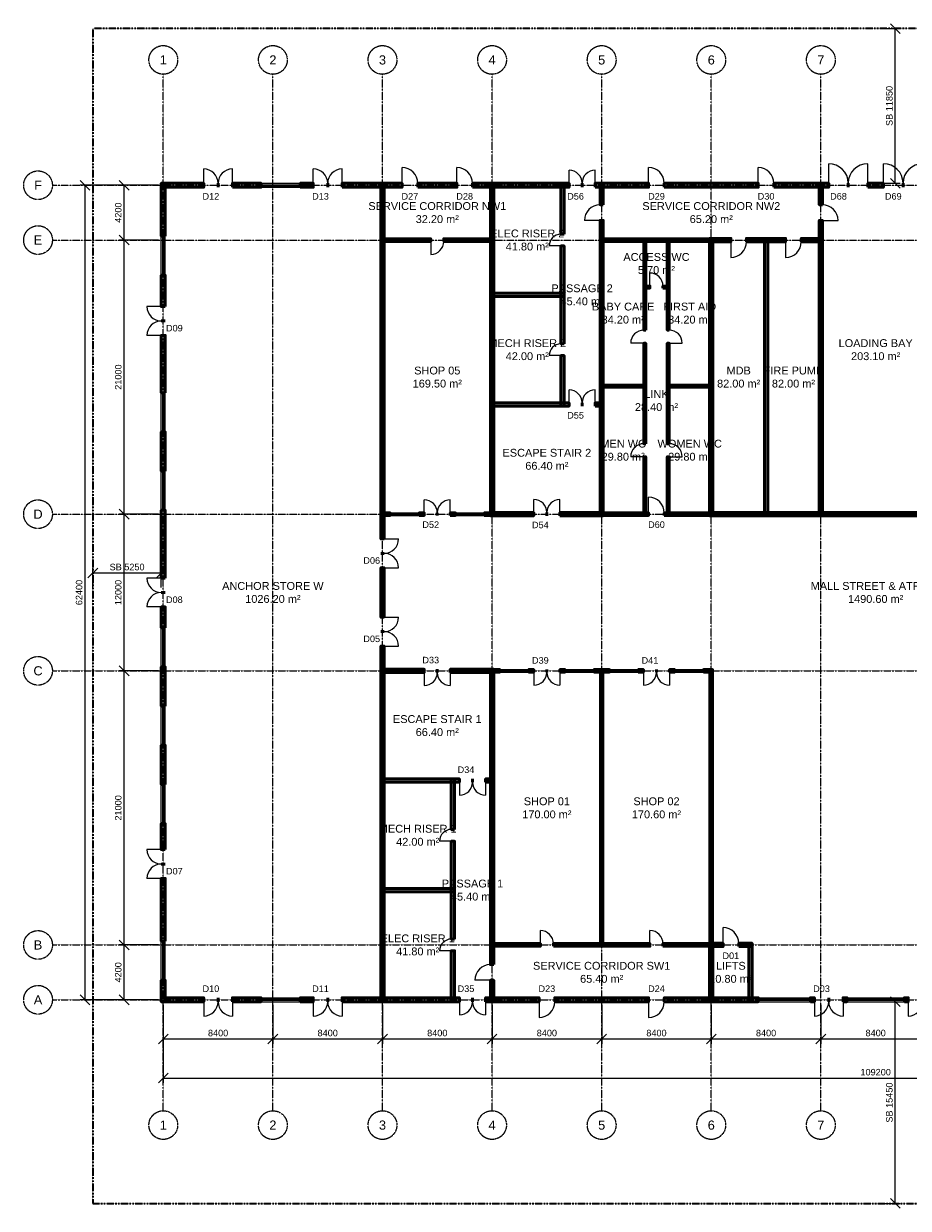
# Model space of a CAD drawing. Header units: millimetres. Extents: x -5300 to 125300, y -375 to 90375.
# Tile 1 of 2: x -5300 to 62503, y -375 to 90375. Entities that reach past the tile are written whole.
import ezdxf
from ezdxf.enums import TextEntityAlignment as Align

# ---------------------------------------------------------------- set-up
doc = ezdxf.new("R2010")
doc.units = ezdxf.units.MM
doc.linetypes.add('CENTER', pattern=[5.08, 3.175, -0.635, 0.635, -0.635])
doc.linetypes.add('PHANTOM', pattern=[6.35, 3.175, -0.635, 0.635, -0.635, 0.635, -0.635])
for name, color, linetype, lineweight in [('A-ANNO-DIMS', 1, 'Continuous', 18), ('A-ANNO-SYMB', 2, 'Continuous', 18), ('A-AREA-IDEN', 2, 'Continuous', 18), ('A-DOOR', 3, 'Continuous', 25), ('A-GLAZ', 5, 'Continuous', 25), ('A-GRID', 1, 'CENTER', 13), ('A-WALL', 7, 'Continuous', 50), ('A-WALL-PATT', 8, 'Continuous', 9), ('C-PROP-LINE', 1, 'PHANTOM', 35)]:
    doc.layers.add(name, color=color, linetype=linetype, lineweight=lineweight)
doc.styles.add('AU-ARIAL', font='arial.ttf')
doc.dimstyles.new('AU-100', dxfattribs={"dimscale": 250, "dimtxt": 2, "dimasz": 1.5, "dimexe": 1.5, "dimexo": 1.5, "dimgap": 0.8, "dimtad": 1, "dimdec": 0, "dimdsep": 46, "dimtxsty": 'AU-ARIAL', "dimtsz": 1.5, "dimcen": 2.5, "dimclrd": 256, "dimclre": 256, "dimclrt": 256, "dimazin": 3, "dimtfac": 1, "dimtmove": 0, "dimatfit": 3})

msp = doc.modelspace()

# ---------------------------------------------------------------- hatches: boundary and pattern name
at = {"layer": 'A-WALL-PATT'}
for points in [[(5250, 77850), (8500, 77850), (8500, 78150), (5250, 78150)], [(5550, 74100), (5550, 78150), (5250, 78150), (5250, 74100)], [(10700, 77850), (12900, 77850), (12900, 78150), (10700, 78150)], [(15900, 77850), (16900, 77850), (16900, 78150), (15900, 78150)], [(19100, 77850), (23700, 77850), (23700, 78150), (19100, 78150)], [(22325, 50900), (22325, 78125), (22075, 78125), (22075, 50900)], [(24900, 77850), (27900, 77850), (27900, 78150), (24900, 78150)], [(29100, 77850), (36500, 77850), (36500, 78150), (29100, 78150)], [(30725, 52675), (30725, 78125), (30475, 78125), (30475, 52675)], [(36125, 74250), (36125, 78125), (35875, 78125), (35875, 74250)], [(38500, 77850), (42600, 77850), (42600, 78150), (38500, 78150)], [(39125, 76500), (39125, 78125), (38875, 78125), (38875, 76500)], [(43800, 77850), (51000, 77850), (51000, 78150), (43800, 78150)], [(52200, 77850), (56400, 77850), (56400, 78150), (52200, 78150)], [(55925, 76500), (55925, 78125), (55675, 78125), (55675, 76500)], [(59400, 77850), (60600, 77850), (60600, 78150), (59400, 78150)], [(39125, 52675), (39125, 75300), (38875, 75300), (38875, 52675)], [(55925, 52675), (55925, 75300), (55675, 75300), (55675, 52675)], [(22100, 73700), (25900, 73700), (25900, 73900), (22100, 73900)], [(26900, 73700), (30700, 73700), (30700, 73900), (26900, 73900)], [(38900, 73700), (47500, 73700), (47500, 73900), (38900, 73900)], [(42375, 66900), (42375, 73875), (42225, 73875), (42225, 66900)], [(44175, 66900), (44175, 73875), (44025, 73875), (44025, 66900)], [(47275, 73675), (48900, 73675), (48900, 73925), (47275, 73925)], [(47525, 52675), (47525, 73925), (47275, 73925), (47275, 52675)], [(50100, 73675), (53100, 73675), (53100, 73925), (50100, 73925)], [(51725, 52675), (51725, 73925), (51475, 73925), (51475, 52675)], [(54300, 73675), (55925, 73675), (55925, 73925), (54300, 73925)], [(36125, 65850), (36125, 73350), (35875, 73350), (35875, 65850)], [(5550, 68700), (5550, 71100), (5250, 71100), (5250, 68700)], [(42225, 70125), (42700, 70125), (42700, 70275), (42225, 70275)], [(43700, 70125), (44175, 70125), (44175, 70275), (43700, 70275)], [(30475, 69475), (36125, 69475), (36125, 69725), (30475, 69725)], [(5550, 62100), (5550, 66500), (5250, 66500), (5250, 62100)], [(42375, 58200), (42375, 65900), (42225, 65900), (42225, 58200)], [(44175, 58200), (44175, 65900), (44025, 65900), (44025, 58200)], [(36125, 61075), (36125, 64950), (35875, 64950), (35875, 61075)], [(38925, 62525), (42375, 62525), (42375, 62675), (38925, 62675)], [(44025, 62525), (47475, 62525), (47475, 62675), (44025, 62675)], [(30475, 61075), (36500, 61075), (36500, 61325), (30475, 61325)], [(38500, 61075), (39125, 61075), (39125, 61325), (38500, 61325)], [(5550, 56100), (5550, 59100), (5250, 59100), (5250, 56100)], [(42375, 52725), (42375, 57200), (42225, 57200), (42225, 52725)], [(44175, 52725), (44175, 57200), (44025, 57200), (44025, 52725)], [(5550, 47900), (5550, 53100), (5250, 53100), (5250, 47900)], [(22100, 52700), (22800, 52700), (22800, 52900), (22100, 52900)], [(25000, 52700), (25400, 52700), (25400, 52900), (25000, 52900)], [(27400, 52700), (27800, 52700), (27800, 52900), (27400, 52900)], [(30000, 52700), (30700, 52700), (30700, 52900), (30000, 52900)], [(30475, 52675), (33800, 52675), (33800, 52925), (30475, 52925)], [(35800, 52675), (39125, 52675), (39125, 52925), (35800, 52925)], [(38900, 52700), (42600, 52700), (42600, 52900), (38900, 52900)], [(43800, 52700), (47500, 52700), (47500, 52900), (43800, 52900)], [(47275, 52675), (72725, 52675), (72725, 52925), (47275, 52925)], [(22325, 44900), (22325, 48700), (22075, 48700), (22075, 44900)], [(5550, 44100), (5550, 45700), (5250, 45700), (5250, 44100)], [(22325, 15475), (22325, 42700), (22075, 42700), (22075, 15475)], [(5550, 38100), (5550, 41100), (5250, 41100), (5250, 38100)], [(22075, 40675), (25400, 40675), (25400, 40925), (22075, 40925)], [(27400, 40675), (30725, 40675), (30725, 40925), (27400, 40925)], [(30725, 18300), (30725, 40925), (30475, 40925), (30475, 18300)], [(30500, 40700), (31200, 40700), (31200, 40900), (30500, 40900)], [(33400, 40700), (33800, 40700), (33800, 40900), (33400, 40900)], [(35800, 40700), (36200, 40700), (36200, 40900), (35800, 40900)], [(38400, 40700), (39600, 40700), (39600, 40900), (38400, 40900)], [(39100, 19700), (39100, 40900), (38900, 40900), (38900, 19700)], [(41800, 40700), (42200, 40700), (42200, 40900), (41800, 40900)], [(44200, 40700), (44600, 40700), (44600, 40900), (44200, 40900)], [(46800, 40700), (47500, 40700), (47500, 40900), (46800, 40900)], [(47500, 19700), (47500, 40900), (47300, 40900), (47300, 19700)], [(5550, 32100), (5550, 35100), (5250, 35100), (5250, 32100)], [(22075, 32275), (28100, 32275), (28100, 32525), (22075, 32525)], [(27725, 28650), (27725, 32525), (27475, 32525), (27475, 28650)], [(30100, 32275), (30725, 32275), (30725, 32525), (30100, 32525)], [(5550, 27100), (5550, 29100), (5250, 29100), (5250, 27100)], [(27725, 20250), (27725, 27750), (27475, 27750), (27475, 20250)], [(5550, 20100), (5550, 24900), (5250, 24900), (5250, 20100)], [(22075, 23875), (27725, 23875), (27725, 24125), (22075, 24125)], [(27725, 15475), (27725, 19350), (27475, 19350), (27475, 15475)], [(30500, 19700), (34300, 19700), (34300, 19900), (30500, 19900)], [(35300, 19700), (42700, 19700), (42700, 19900), (35300, 19900)], [(43700, 19700), (47500, 19700), (47500, 19900), (43700, 19900)], [(47275, 19675), (48300, 19675), (48300, 19925), (47275, 19925)], [(47525, 15475), (47525, 19925), (47275, 19925), (47275, 15475)], [(49500, 19675), (50525, 19675), (50525, 19925), (49500, 19925)], [(50525, 15475), (50525, 19925), (50275, 19925), (50275, 15475)], [(5550, 15450), (5550, 17100), (5250, 17100), (5250, 15450)], [(30725, 15475), (30725, 17100), (30475, 17100), (30475, 15475)], [(5250, 15450), (8500, 15450), (8500, 15750), (5250, 15750)], [(10700, 15450), (12900, 15450), (12900, 15750), (10700, 15750)], [(15900, 15450), (16900, 15450), (16900, 15750), (15900, 15750)], [(19100, 15450), (28100, 15450), (28100, 15750), (19100, 15750)], [(30100, 15450), (34200, 15450), (34200, 15750), (30100, 15750)], [(35400, 15450), (42600, 15450), (42600, 15750), (35400, 15750)], [(43800, 15450), (51000, 15450), (51000, 15750), (43800, 15750)], [(55000, 15450), (55300, 15450), (55300, 15750), (55000, 15750)], [(57500, 15450), (57800, 15450), (57800, 15750), (57500, 15750)], [(62200, 15450), (62500, 15450), (62500, 15750), (62200, 15750)]]:
    msp.add_hatch(color=256, dxfattribs=at).paths.add_polyline_path(points)

# ---------------------------------------------------------------- linework, layer by layer
at = {"layer": 'A-DOOR'}
for p, q in [((8500, 78150), (8500, 79250)), ((10700, 78150), (10700, 79250)), ((16900, 78150), (16900, 79250)), ((19100, 78150), (19100, 79250)), ((23700, 78150), (23700, 79350)), ((27900, 78150), (27900, 79350)), ((36500, 78150), (36500, 79150)), ((38500, 78150), (38500, 79150)), ((42600, 78150), (42600, 79350)), ((51000, 78150), (51000, 79350)), ((56400, 78150), (56400, 79650)), ((59400, 78150), (59400, 79650)), ((60600, 78150), (60600, 79650)), ((38875, 75300), (37675, 75300)), ((55925, 75300), (57125, 75300)), ((25900, 73700), (25900, 72700)), ((48900, 73675), (48900, 72475)), ((53100, 73675), (53100, 72475)), ((35875, 73350), (34975, 73350)), ((42700, 70275), (42700, 71275)), ((5250, 68700), (4150, 68700)), ((5250, 66500), (4150, 66500)), ((42225, 65900), (41225, 65900)), ((44175, 65900), (45175, 65900)), ((35875, 64950), (34975, 64950)), ((36500, 61325), (36500, 62325)), ((38500, 61325), (38500, 62325)), ((42225, 57200), (41225, 57200)), ((44175, 57200), (45175, 57200)), ((25400, 52900), (25400, 53900)), ((27400, 52900), (27400, 53900)), ((33800, 52925), (33800, 53925)), ((35800, 52925), (35800, 53925)), ((42600, 52900), (42600, 54100)), ((22325, 50900), (23425, 50900)), ((22325, 48700), (23425, 48700)), ((5250, 47900), (4150, 47900)), ((5250, 45700), (4150, 45700)), ((22325, 44900), (23425, 44900)), ((22325, 42700), (23425, 42700)), ((25400, 40675), (25400, 39675)), ((27400, 40675), (27400, 39675)), ((33800, 40700), (33800, 39700)), ((35800, 40700), (35800, 39700)), ((42200, 40700), (42200, 39700)), ((44200, 40700), (44200, 39700)), ((28100, 32275), (28100, 31275)), ((30100, 32275), (30100, 31275)), ((27475, 27750), (26575, 27750)), ((5250, 27100), (4150, 27100)), ((5250, 24900), (4150, 24900)), ((34300, 19900), (34300, 20900)), ((42700, 19900), (42700, 20900)), ((48300, 19925), (48300, 21125)), ((27475, 19350), (26575, 19350)), ((30475, 17100), (29275, 17100)), ((8500, 15450), (8500, 14350)), ((10700, 15450), (10700, 14350)), ((16900, 15450), (16900, 14350)), ((19100, 15450), (19100, 14350)), ((28100, 15450), (28100, 14450)), ((30100, 15450), (30100, 14450)), ((34200, 15450), (34200, 14250)), ((42600, 15450), (42600, 14250)), ((55300, 15450), (55300, 14350)), ((57500, 15450), (57500, 14350)), ((62500, 15450), (62500, 14350))]:
    msp.add_line(p, q, dxfattribs=at)
for centre, radius, start, end in [((8500, 78150), 1100, 0, 90), ((10700, 78150), 1100, 90, 180), ((16900, 78150), 1100, 0, 90), ((19100, 78150), 1100, 90, 180), ((23700, 78150), 1200, 0, 90), ((27900, 78150), 1200, 0, 90), ((36500, 78150), 1000, 0, 90), ((38500, 78150), 1000, 90, 180), ((42600, 78150), 1200, 0, 90), ((51000, 78150), 1200, 0, 90), ((56400, 78150), 1500, 0, 90), ((59400, 78150), 1500, 90, 180), ((60600, 78150), 1500, 0, 90), ((63600, 78150), 1500, 90, 180), ((38875, 75300), 1200, 90, 180), ((55925, 75300), 1200, 0, 90), ((25900, 73700), 1000, -90, 0), ((35875, 73350), 900, 90, 180), ((48900, 73675), 1200, -90, 0), ((53100, 73675), 1200, -90, 0), ((42700, 70275), 1000, 0, 90), ((5250, 68700), 1100, 180, -90), ((5250, 66500), 1100, 90, 180), ((42225, 65900), 1000, 90, 180), ((44175, 65900), 1000, 0, 90), ((35875, 64950), 900, 90, 180), ((36500, 61325), 1000, 0, 90), ((38500, 61325), 1000, 90, 180), ((42225, 57200), 1000, 90, 180), ((44175, 57200), 1000, 0, 90), ((25400, 52900), 1000, 0, 90), ((27400, 52900), 1000, 90, 180), ((33800, 52925), 1000, 0, 90), ((35800, 52925), 1000, 90, 180), ((42600, 52900), 1200, 0, 90), ((22325, 50900), 1100, -90, 0), ((22325, 48700), 1100, 0, 90), ((5250, 47900), 1100, 180, -90), ((5250, 45700), 1100, 90, 180), ((22325, 44900), 1100, -90, 0), ((22325, 42700), 1100, 0, 90), ((25400, 40675), 1000, -90, 0), ((27400, 40675), 1000, 180, -90), ((33800, 40700), 1000, -90, 0), ((35800, 40700), 1000, 180, -90), ((42200, 40700), 1000, -90, 0), ((44200, 40700), 1000, 180, -90), ((28100, 32275), 1000, -90, 0), ((30100, 32275), 1000, 180, -90), ((27475, 27750), 900, 90, 180), ((5250, 27100), 1100, 180, -90), ((5250, 24900), 1100, 90, 180), ((34300, 19900), 1000, 0, 90), ((42700, 19900), 1000, 0, 90), ((48300, 19925), 1200, 0, 90), ((27475, 19350), 900, 90, 180), ((30475, 17100), 1200, 90, 180), ((8500, 15450), 1100, -90, 0), ((10700, 15450), 1100, 180, -90), ((16900, 15450), 1100, -90, 0), ((19100, 15450), 1100, 180, -90), ((28100, 15450), 1000, -90, 0), ((30100, 15450), 1000, 180, -90), ((34200, 15450), 1200, -90, 0), ((42600, 15450), 1200, -90, 0), ((55300, 15450), 1100, -90, 0), ((57500, 15450), 1100, 180, -90), ((62500, 15450), 1100, -90, 0)]:
    msp.add_arc(centre, radius, start, end, dxfattribs=at)
at = {"layer": 'A-GLAZ'}
for p, q in [((12900, 78150), (15900, 78150)), ((12900, 78037.5), (15900, 78037.5)), ((12900, 77962.5), (15900, 77962.5)), ((12900, 77850), (15900, 77850)), ((5250, 71100), (5250, 74100)), ((5362.5, 71100), (5362.5, 74100)), ((5437.5, 71100), (5437.5, 74100)), ((5550, 71100), (5550, 74100)), ((5250, 59100), (5250, 62100)), ((5362.5, 59100), (5362.5, 62100)), ((5437.5, 59100), (5437.5, 62100)), ((5550, 59100), (5550, 62100)), ((5250, 53100), (5250, 56100)), ((5362.5, 53100), (5362.5, 56100)), ((5437.5, 53100), (5437.5, 56100)), ((5550, 53100), (5550, 56100)), ((22800, 52900), (25000, 52900)), ((22800, 52825), (25000, 52825)), ((22800, 52775), (25000, 52775)), ((22800, 52700), (25000, 52700)), ((27800, 52900), (30000, 52900)), ((27800, 52825), (30000, 52825)), ((27800, 52775), (30000, 52775)), ((27800, 52700), (30000, 52700)), ((5250, 41100), (5250, 44100)), ((5362.5, 41100), (5362.5, 44100)), ((5437.5, 41100), (5437.5, 44100)), ((5550, 41100), (5550, 44100)), ((31200, 40900), (33400, 40900)), ((36200, 40900), (38400, 40900)), ((39600, 40900), (41800, 40900)), ((44600, 40900), (46800, 40900)), ((31200, 40825), (33400, 40825)), ((31200, 40775), (33400, 40775)), ((31200, 40700), (33400, 40700)), ((36200, 40825), (38400, 40825)), ((36200, 40775), (38400, 40775)), ((36200, 40700), (38400, 40700)), ((39600, 40825), (41800, 40825)), ((39600, 40775), (41800, 40775)), ((39600, 40700), (41800, 40700)), ((44600, 40825), (46800, 40825)), ((44600, 40775), (46800, 40775)), ((44600, 40700), (46800, 40700)), ((5250, 35100), (5250, 38100)), ((5362.5, 35100), (5362.5, 38100)), ((5437.5, 35100), (5437.5, 38100)), ((5550, 35100), (5550, 38100)), ((5250, 29100), (5250, 32100)), ((5362.5, 29100), (5362.5, 32100)), ((5437.5, 29100), (5437.5, 32100)), ((5550, 29100), (5550, 32100)), ((5250, 17100), (5250, 20100)), ((5362.5, 17100), (5362.5, 20100)), ((5437.5, 17100), (5437.5, 20100)), ((5550, 17100), (5550, 20100)), ((12900, 15750), (15900, 15750)), ((12900, 15637.5), (15900, 15637.5)), ((12900, 15562.5), (15900, 15562.5)), ((12900, 15450), (15900, 15450)), ((51000, 15750), (55000, 15750)), ((51000, 15637.5), (55000, 15637.5)), ((51000, 15562.5), (55000, 15562.5)), ((51000, 15450), (55000, 15450)), ((57800, 15750), (62200, 15750)), ((57800, 15637.5), (62200, 15637.5)), ((57800, 15562.5), (62200, 15562.5)), ((57800, 15450), (62200, 15450))]:
    msp.add_line(p, q, dxfattribs=at)
at = {"layer": 'A-GRID'}
for p, q in [((5400, 7100), (5400, 86500)), ((13800, 7100), (13800, 86500)), ((22200, 7100), (22200, 86500)), ((30600, 7100), (30600, 86500)), ((39000, 7100), (39000, 86500)), ((47400, 7100), (47400, 86500)), ((55800, 7100), (55800, 86500)), ((-3100, 78000), (123100, 78000)), ((-3100, 73800), (123100, 73800)), ((-3100, 52800), (123100, 52800)), ((-3100, 40800), (123100, 40800)), ((-3100, 19800), (123100, 19800)), ((-3100, 15600), (123100, 15600))]:
    msp.add_line(p, q, dxfattribs=at)
for centre in [(5400, 87600), (13800, 87600), (22200, 87600), (30600, 87600), (39000, 87600), (47400, 87600), (55800, 87600), (-4200, 78000), (-4200, 73800), (-4200, 52800), (-4200, 40800), (-4200, 19800), (-4200, 15600), (5400, 6000), (13800, 6000), (22200, 6000), (30600, 6000), (39000, 6000), (47400, 6000), (55800, 6000)]:
    msp.add_circle(centre, 1100, dxfattribs=at)
at = {"layer": 'A-WALL'}
for p, q in [((8500, 77850), (8500, 78150)), ((9600, 77850), (9600, 78150)), ((9600, 77850), (9600, 78150)), ((10700, 77850), (10700, 78150)), ((12900, 77850), (12900, 78150)), ((15900, 77850), (15900, 78150)), ((16900, 77850), (16900, 78150)), ((18000, 77850), (18000, 78150)), ((18000, 77850), (18000, 78150)), ((19100, 77850), (19100, 78150)), ((23700, 77850), (23700, 78150)), ((24900, 77850), (24900, 78150)), ((27900, 77850), (27900, 78150)), ((29100, 77850), (29100, 78150)), ((36500, 77850), (36500, 78150)), ((37500, 77850), (37500, 78150)), ((37500, 77850), (37500, 78150)), ((38500, 77850), (38500, 78150)), ((42600, 77850), (42600, 78150)), ((43800, 77850), (43800, 78150)), ((51000, 77850), (51000, 78150)), ((52200, 77850), (52200, 78150)), ((56400, 77850), (56400, 78150)), ((57900, 77850), (57900, 78150)), ((57900, 77850), (57900, 78150)), ((59400, 77850), (59400, 78150)), ((60600, 77850), (60600, 78150)), ((62100, 77850), (62100, 78150)), ((62100, 77850), (62100, 78150)), ((39125, 76500), (38875, 76500)), ((55925, 76500), (55675, 76500)), ((39125, 75300), (38875, 75300)), ((55925, 75300), (55675, 75300)), ((5550, 74100), (5250, 74100)), ((25900, 73700), (25900, 73900)), ((26900, 73700), (26900, 73900)), ((36125, 74250), (35875, 74250)), ((48900, 73675), (48900, 73925)), ((50100, 73675), (50100, 73925)), ((53100, 73675), (53100, 73925)), ((54300, 73675), (54300, 73925)), ((36125, 73350), (35875, 73350)), ((5550, 71100), (5250, 71100)), ((42700, 70125), (42700, 70275)), ((43700, 70125), (43700, 70275)), ((5550, 68700), (5250, 68700)), ((5550, 67600), (5250, 67600)), ((5550, 67600), (5250, 67600)), ((5550, 66500), (5250, 66500)), ((42375, 66900), (42225, 66900)), ((44175, 66900), (44025, 66900)), ((36125, 65850), (35875, 65850)), ((42375, 65900), (42225, 65900)), ((44175, 65900), (44025, 65900)), ((36125, 64950), (35875, 64950)), ((5550, 62100), (5250, 62100)), ((36500, 61075), (36500, 61325)), ((37500, 61075), (37500, 61325)), ((37500, 61075), (37500, 61325)), ((38500, 61075), (38500, 61325)), ((5550, 59100), (5250, 59100)), ((42375, 58200), (42225, 58200)), ((44175, 58200), (44025, 58200)), ((42375, 57200), (42225, 57200)), ((44175, 57200), (44025, 57200)), ((5550, 56100), (5250, 56100)), ((5550, 53100), (5250, 53100)), ((22800, 52700), (22800, 52900)), ((25000, 52700), (25000, 52900)), ((25400, 52700), (25400, 52900)), ((26400, 52700), (26400, 52900)), ((26400, 52700), (26400, 52900)), ((27400, 52700), (27400, 52900)), ((27800, 52700), (27800, 52900)), ((30000, 52700), (30000, 52900)), ((33800, 52675), (33800, 52925)), ((34800, 52675), (34800, 52925)), ((34800, 52675), (34800, 52925)), ((35800, 52675), (35800, 52925)), ((42600, 52700), (42600, 52900)), ((43800, 52700), (43800, 52900)), ((22325, 50900), (22075, 50900)), ((22325, 49800), (22075, 49800)), ((22325, 49800), (22075, 49800)), ((22325, 48700), (22075, 48700)), ((5550, 47900), (5250, 47900)), ((5550, 46800), (5250, 46800)), ((5550, 46800), (5250, 46800)), ((5550, 45700), (5250, 45700)), ((22325, 44900), (22075, 44900)), ((5550, 44100), (5250, 44100)), ((22325, 43800), (22075, 43800)), ((22325, 43800), (22075, 43800)), ((22325, 42700), (22075, 42700)), ((5550, 41100), (5250, 41100)), ((25400, 40675), (25400, 40925)), ((26400, 40675), (26400, 40925)), ((26400, 40675), (26400, 40925)), ((27400, 40675), (27400, 40925)), ((31200, 40700), (31200, 40900)), ((33400, 40700), (33400, 40900)), ((33800, 40700), (33800, 40900)), ((34800, 40700), (34800, 40900)), ((34800, 40700), (34800, 40900)), ((35800, 40700), (35800, 40900)), ((36200, 40700), (36200, 40900)), ((38400, 40700), (38400, 40900)), ((39600, 40700), (39600, 40900)), ((41800, 40700), (41800, 40900)), ((42200, 40700), (42200, 40900)), ((43200, 40700), (43200, 40900)), ((43200, 40700), (43200, 40900)), ((44200, 40700), (44200, 40900)), ((44600, 40700), (44600, 40900)), ((46800, 40700), (46800, 40900)), ((5550, 38100), (5250, 38100)), ((5550, 35100), (5250, 35100)), ((5550, 32100), (5250, 32100)), ((28100, 32275), (28100, 32525)), ((29100, 32275), (29100, 32525)), ((29100, 32275), (29100, 32525)), ((30100, 32275), (30100, 32525)), ((5550, 29100), (5250, 29100)), ((27725, 28650), (27475, 28650)), ((27725, 27750), (27475, 27750)), ((5550, 27100), (5250, 27100)), ((5550, 26000), (5250, 26000)), ((5550, 26000), (5250, 26000)), ((5550, 24900), (5250, 24900)), ((5550, 20100), (5250, 20100)), ((27725, 20250), (27475, 20250)), ((27725, 19350), (27475, 19350)), ((34300, 19700), (34300, 19900)), ((35300, 19700), (35300, 19900)), ((42700, 19700), (42700, 19900)), ((43700, 19700), (43700, 19900)), ((48300, 19675), (48300, 19925)), ((49500, 19675), (49500, 19925)), ((30725, 18300), (30475, 18300)), ((5550, 17100), (5250, 17100)), ((30725, 17100), (30475, 17100)), ((8500, 15450), (8500, 15750)), ((9600, 15450), (9600, 15750)), ((9600, 15450), (9600, 15750)), ((10700, 15450), (10700, 15750)), ((12900, 15450), (12900, 15750)), ((15900, 15450), (15900, 15750)), ((16900, 15450), (16900, 15750)), ((18000, 15450), (18000, 15750)), ((18000, 15450), (18000, 15750)), ((19100, 15450), (19100, 15750)), ((28100, 15450), (28100, 15750)), ((29100, 15450), (29100, 15750)), ((29100, 15450), (29100, 15750)), ((30100, 15450), (30100, 15750)), ((34200, 15450), (34200, 15750)), ((35400, 15450), (35400, 15750)), ((42600, 15450), (42600, 15750)), ((43800, 15450), (43800, 15750)), ((51000, 15450), (51000, 15750)), ((55000, 15450), (55000, 15750)), ((55300, 15450), (55300, 15750)), ((56400, 15450), (56400, 15750)), ((56400, 15450), (56400, 15750)), ((57500, 15450), (57500, 15750)), ((57800, 15450), (57800, 15750)), ((62200, 15450), (62200, 15750)), ((62500, 15450), (62500, 15750))]:
    msp.add_line(p, q, dxfattribs=at)
for points in [[(5250, 77850), (8500, 77850), (8500, 78150), (5250, 78150)], [(5550, 74100), (5550, 78150), (5250, 78150), (5250, 74100)], [(10700, 77850), (12900, 77850), (12900, 78150), (10700, 78150)], [(15900, 77850), (16900, 77850), (16900, 78150), (15900, 78150)], [(19100, 77850), (23700, 77850), (23700, 78150), (19100, 78150)], [(22325, 50900), (22325, 78125), (22075, 78125), (22075, 50900)], [(24900, 77850), (27900, 77850), (27900, 78150), (24900, 78150)], [(29100, 77850), (36500, 77850), (36500, 78150), (29100, 78150)], [(30725, 52675), (30725, 78125), (30475, 78125), (30475, 52675)], [(36125, 74250), (36125, 78125), (35875, 78125), (35875, 74250)], [(38500, 77850), (42600, 77850), (42600, 78150), (38500, 78150)], [(39125, 76500), (39125, 78125), (38875, 78125), (38875, 76500)], [(43800, 77850), (51000, 77850), (51000, 78150), (43800, 78150)], [(52200, 77850), (56400, 77850), (56400, 78150), (52200, 78150)], [(55925, 76500), (55925, 78125), (55675, 78125), (55675, 76500)], [(59400, 77850), (60600, 77850), (60600, 78150), (59400, 78150)], [(39125, 52675), (39125, 75300), (38875, 75300), (38875, 52675)], [(55925, 52675), (55925, 75300), (55675, 75300), (55675, 52675)], [(22100, 73700), (25900, 73700), (25900, 73900), (22100, 73900)], [(26900, 73700), (30700, 73700), (30700, 73900), (26900, 73900)], [(38900, 73700), (47500, 73700), (47500, 73900), (38900, 73900)], [(42375, 66900), (42375, 73875), (42225, 73875), (42225, 66900)], [(44175, 66900), (44175, 73875), (44025, 73875), (44025, 66900)], [(47275, 73675), (48900, 73675), (48900, 73925), (47275, 73925)], [(47525, 52675), (47525, 73925), (47275, 73925), (47275, 52675)], [(50100, 73675), (53100, 73675), (53100, 73925), (50100, 73925)], [(51725, 52675), (51725, 73925), (51475, 73925), (51475, 52675)], [(54300, 73675), (55925, 73675), (55925, 73925), (54300, 73925)], [(36125, 65850), (36125, 73350), (35875, 73350), (35875, 65850)], [(5550, 68700), (5550, 71100), (5250, 71100), (5250, 68700)], [(42225, 70125), (42700, 70125), (42700, 70275), (42225, 70275)], [(43700, 70125), (44175, 70125), (44175, 70275), (43700, 70275)], [(30475, 69475), (36125, 69475), (36125, 69725), (30475, 69725)], [(5550, 62100), (5550, 66500), (5250, 66500), (5250, 62100)], [(42375, 58200), (42375, 65900), (42225, 65900), (42225, 58200)], [(44175, 58200), (44175, 65900), (44025, 65900), (44025, 58200)], [(36125, 61075), (36125, 64950), (35875, 64950), (35875, 61075)], [(38925, 62525), (42375, 62525), (42375, 62675), (38925, 62675)], [(44025, 62525), (47475, 62525), (47475, 62675), (44025, 62675)], [(30475, 61075), (36500, 61075), (36500, 61325), (30475, 61325)], [(38500, 61075), (39125, 61075), (39125, 61325), (38500, 61325)], [(5550, 56100), (5550, 59100), (5250, 59100), (5250, 56100)], [(42375, 52725), (42375, 57200), (42225, 57200), (42225, 52725)], [(44175, 52725), (44175, 57200), (44025, 57200), (44025, 52725)], [(5550, 47900), (5550, 53100), (5250, 53100), (5250, 47900)], [(22100, 52700), (22800, 52700), (22800, 52900), (22100, 52900)], [(25000, 52700), (25400, 52700), (25400, 52900), (25000, 52900)], [(27400, 52700), (27800, 52700), (27800, 52900), (27400, 52900)], [(30000, 52700), (30700, 52700), (30700, 52900), (30000, 52900)], [(30475, 52675), (33800, 52675), (33800, 52925), (30475, 52925)], [(35800, 52675), (39125, 52675), (39125, 52925), (35800, 52925)], [(38900, 52700), (42600, 52700), (42600, 52900), (38900, 52900)], [(43800, 52700), (47500, 52700), (47500, 52900), (43800, 52900)], [(47275, 52675), (72725, 52675), (72725, 52925), (47275, 52925)], [(22325, 44900), (22325, 48700), (22075, 48700), (22075, 44900)], [(5550, 44100), (5550, 45700), (5250, 45700), (5250, 44100)], [(22325, 15475), (22325, 42700), (22075, 42700), (22075, 15475)], [(5550, 38100), (5550, 41100), (5250, 41100), (5250, 38100)], [(22075, 40675), (25400, 40675), (25400, 40925), (22075, 40925)], [(27400, 40675), (30725, 40675), (30725, 40925), (27400, 40925)], [(30725, 18300), (30725, 40925), (30475, 40925), (30475, 18300)], [(30500, 40700), (31200, 40700), (31200, 40900), (30500, 40900)], [(33400, 40700), (33800, 40700), (33800, 40900), (33400, 40900)], [(35800, 40700), (36200, 40700), (36200, 40900), (35800, 40900)], [(38400, 40700), (39600, 40700), (39600, 40900), (38400, 40900)], [(39100, 19700), (39100, 40900), (38900, 40900), (38900, 19700)], [(41800, 40700), (42200, 40700), (42200, 40900), (41800, 40900)], [(44200, 40700), (44600, 40700), (44600, 40900), (44200, 40900)], [(46800, 40700), (47500, 40700), (47500, 40900), (46800, 40900)], [(47500, 19700), (47500, 40900), (47300, 40900), (47300, 19700)], [(5550, 32100), (5550, 35100), (5250, 35100), (5250, 32100)], [(22075, 32275), (28100, 32275), (28100, 32525), (22075, 32525)], [(27725, 28650), (27725, 32525), (27475, 32525), (27475, 28650)], [(30100, 32275), (30725, 32275), (30725, 32525), (30100, 32525)], [(5550, 27100), (5550, 29100), (5250, 29100), (5250, 27100)], [(27725, 20250), (27725, 27750), (27475, 27750), (27475, 20250)], [(5550, 20100), (5550, 24900), (5250, 24900), (5250, 20100)], [(22075, 23875), (27725, 23875), (27725, 24125), (22075, 24125)], [(27725, 15475), (27725, 19350), (27475, 19350), (27475, 15475)], [(30500, 19700), (34300, 19700), (34300, 19900), (30500, 19900)], [(35300, 19700), (42700, 19700), (42700, 19900), (35300, 19900)], [(43700, 19700), (47500, 19700), (47500, 19900), (43700, 19900)], [(47275, 19675), (48300, 19675), (48300, 19925), (47275, 19925)], [(47525, 15475), (47525, 19925), (47275, 19925), (47275, 15475)], [(49500, 19675), (50525, 19675), (50525, 19925), (49500, 19925)], [(50525, 15475), (50525, 19925), (50275, 19925), (50275, 15475)], [(5550, 15450), (5550, 17100), (5250, 17100), (5250, 15450)], [(30725, 15475), (30725, 17100), (30475, 17100), (30475, 15475)], [(5250, 15450), (8500, 15450), (8500, 15750), (5250, 15750)], [(10700, 15450), (12900, 15450), (12900, 15750), (10700, 15750)], [(15900, 15450), (16900, 15450), (16900, 15750), (15900, 15750)], [(19100, 15450), (28100, 15450), (28100, 15750), (19100, 15750)], [(30100, 15450), (34200, 15450), (34200, 15750), (30100, 15750)], [(35400, 15450), (42600, 15450), (42600, 15750), (35400, 15750)], [(43800, 15450), (51000, 15450), (51000, 15750), (43800, 15750)], [(55000, 15450), (55300, 15450), (55300, 15750), (55000, 15750)], [(57500, 15450), (57800, 15450), (57800, 15750), (57500, 15750)], [(62200, 15450), (62500, 15450), (62500, 15750), (62200, 15750)]]:
    msp.add_lwpolyline(points, close=True, dxfattribs=at)
at = {"layer": 'C-PROP-LINE'}
msp.add_lwpolyline([(0, 0), (120000, 0), (120000, 90000), (0, 90000)], close=True, dxfattribs=at)

# ---------------------------------------------------------------- texts
at = {"layer": 'A-ANNO-SYMB', "style": 'AU-ARIAL'}
for s, p in [('D12', (9050, 77150)), ('D13', (17450, 77150)), ('D27', (24300, 77150)), ('D28', (28500, 77150)), ('D56', (37000, 77150)), ('D29', (43200, 77150)), ('D30', (51600, 77150)), ('D68', (57150, 77150)), ('D69', (61350, 77150)), ('D09', (6250, 67050)), ('D55', (37000, 60375)), ('D52', (25900, 52000)), ('D54', (34300, 51975)), ('D60', (43200, 52000)), ('D06', (21375, 49250)), ('D08', (6250, 46250)), ('D05', (21375, 43250)), ('D33', (25900, 41625)), ('D39', (34300, 41600)), ('D41', (42700, 41600)), ('D34', (28600, 33225)), ('D07', (6250, 25450)), ('D01', (48900, 18975)), ('D10', (9050, 16450)), ('D11', (17450, 16450)), ('D35', (28600, 16450)), ('D23', (34800, 16450)), ('D24', (43200, 16450)), ('D03', (55850, 16450))]:
    msp.add_text(s, height=500, dxfattribs=at).set_placement(p, align=Align.MIDDLE_CENTER)
at = {"layer": 'A-AREA-IDEN', "char_height": 600, "attachment_point": 5, "style": 'AU-ARIAL'}
for s, insert in [('SERVICE CORRIDOR NW1\\P32.20 m²', (26400, 75900)), ('SERVICE CORRIDOR NW2\\P65.20 m²', (47400, 75900)), ('ELEC RISER 2\\P41.80 m²', (33300, 73800)), ('ACCESS WC\\P5.70 m²', (43200, 72000)), ('PASSAGE 2\\P45.40 m²', (37500, 69600)), ('BABY CARE\\P34.20 m²', (40650, 68200)), ('FIRST AID\\P34.20 m²', (45750, 68200)), ('MECH RISER 2\\P42.00 m²', (33300, 65400)), ('LOADING BAY\\P203.10 m²', (60000, 65400)), ('SHOP 05\\P169.50 m²', (26400, 63300)), ('MDB\\P82.00 m²', (49500, 63300)), ('FIRE PUMP\\P82.00 m²', (53700, 63300)), ('LINK\\P28.40 m²', (43200, 61500)), ('MEN WC\\P29.80 m²', (40650, 57700)), ('WOMEN WC\\P29.80 m²', (45750, 57700)), ('ESCAPE STAIR 2\\P66.40 m²', (34800, 57000)), ('ANCHOR STORE W\\P1026.20 m²', (13800, 46800)), ('MALL STREET & ATRIUM\\P1490.60 m²', (60000, 46800)), ('ESCAPE STAIR 1\\P66.40 m²', (26400, 36600)), ('SHOP 01\\P170.00 m²', (34800, 30300)), ('SHOP 02\\P170.60 m²', (43200, 30300)), ('MECH RISER 1\\P42.00 m²', (24900, 28200)), ('PASSAGE 1\\P45.40 m²', (29100, 24000)), ('ELEC RISER 1\\P41.80 m²', (24900, 19800)), ('SERVICE CORRIDOR SW1\\P65.40 m²', (39000, 17700)), ('LIFTS\\P10.80 m²', (48900, 17700))]:
    msp.add_mtext(s, dxfattribs=dict(at, insert=insert))
at = {"layer": 'A-GRID', "style": 'AU-ARIAL'}
for s, p in [('1', (5400, 87600)), ('2', (13800, 87600)), ('3', (22200, 87600)), ('4', (30600, 87600)), ('5', (39000, 87600)), ('6', (47400, 87600)), ('7', (55800, 87600)), ('F', (-4200, 78000)), ('E', (-4200, 73800)), ('D', (-4200, 52800)), ('C', (-4200, 40800)), ('B', (-4200, 19800)), ('A', (-4200, 15600)), ('2', (13800, 6000)), ('3', (22200, 6000)), ('6', (47400, 6000)), ('1', (5400, 6000)), ('4', (30600, 6000)), ('5', (39000, 6000)), ('7', (55800, 6000))]:
    msp.add_text(s, height=700, dxfattribs=at).set_placement(p, align=Align.MIDDLE_CENTER)

# ---------------------------------------------------------------- dimensions: what is measured, and where the dimension line sits
at = {"layer": 'A-ANNO-DIMS'}
for base, p1, p2 in [((61500, 78150), (60000, 78150), (60000, 90000)), ((61500, 0), (60000, 0), (60000, 15450))]:
    msp.add_linear_dim(base=base, p1=p1, p2=p2, angle=90, text='SB <>', dimstyle='AU-100', dxfattribs=at).render()
for base, p1, p2 in [((-600, 15600), (5400, 15600), (5400, 78000)), ((2400, 73800), (5400, 73800), (5400, 78000)), ((2400, 52800), (5400, 52800), (5400, 73800)), ((2400, 40800), (5400, 40800), (5400, 52800)), ((2400, 19800), (5400, 19800), (5400, 40800)), ((2400, 15600), (5400, 15600), (5400, 19800))]:
    msp.add_linear_dim(base=base, p1=p1, p2=p2, angle=90, dimstyle='AU-100', dxfattribs=at).render()
msp.add_linear_dim(base=(0, 48300), p1=(0, 46800), p2=(5250, 46800), text='SB <>', dimstyle='AU-100', dxfattribs=at).render()
for base, p1, p2 in [((5400, 12600), (5400, 15600), (13800, 15600)), ((5400, 9600), (5400, 15600), (114600, 15600)), ((13800, 12600), (13800, 15600), (22200, 15600)), ((22200, 12600), (22200, 15600), (30600, 15600)), ((30600, 12600), (30600, 15600), (39000, 15600)), ((39000, 12600), (39000, 15600), (47400, 15600)), ((47400, 12600), (47400, 15600), (55800, 15600)), ((55800, 12600), (55800, 15600), (64200, 15600))]:
    msp.add_linear_dim(base=base, p1=p1, p2=p2, dimstyle='AU-100', dxfattribs=at).render()

doc.saveas('drawing.dxf')
